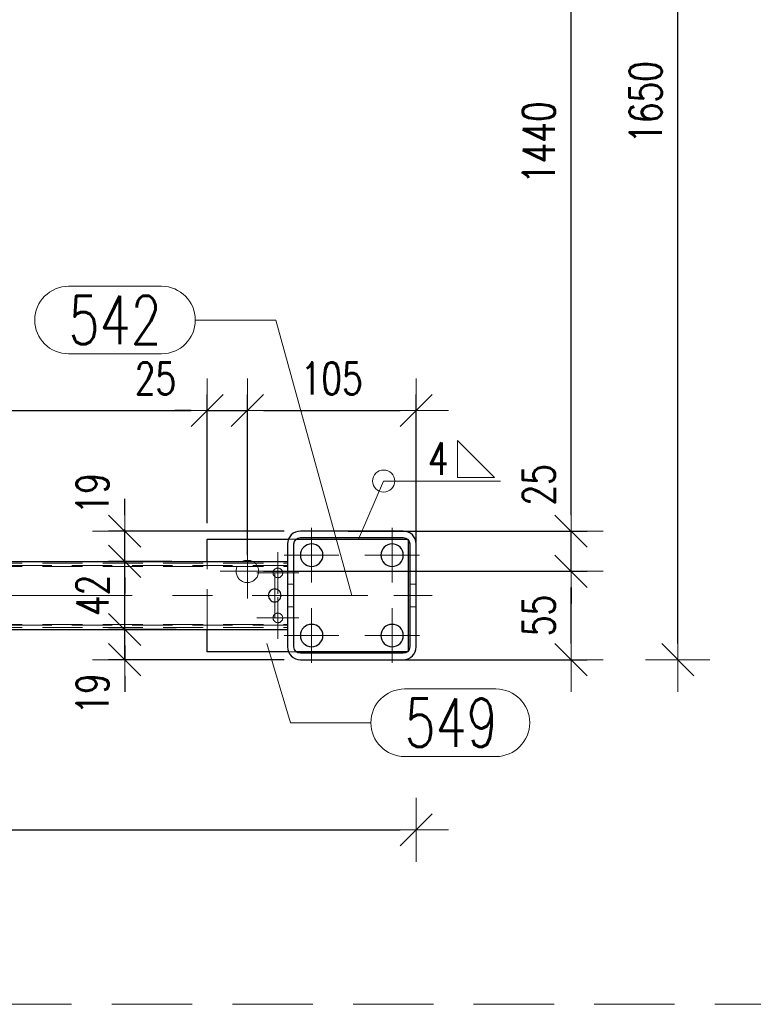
# Model space of a CAD drawing. Header units: millimetres. Extents: x -853 to -247, y 10927 to 11422.
# Tile 56 of 59: x -414 to -368, y 11199 to 11261. Entities that reach past the tile are written whole.
import ezdxf

# ---------------------------------------------------------------- set-up
doc = ezdxf.new("R2010")
doc.units = ezdxf.units.MM
doc.header["$LTSCALE"] = 10
doc.linetypes.add('HIDDEN', pattern=[0.375, 0.25, -0.125])
doc.linetypes.add('MITTE', pattern=[2, 1.25, -0.25, 0.25, -0.25])
doc.layers.get('Defpoints').update_dxf_attribs({"color": 1})
for name, color, linetype, lineweight in [('PS_DIM', 4, 'Continuous', 13), ('PS_Hidden', 2, 'HIDDEN', 9), ('PS_Mid', 5, 'MITTE', 15), ('PS_Pos', 1, 'Continuous', 15), ('PS_SOLID', 7, 'Continuous', 30), ('PS_Weld', 1, 'Continuous', 9)]:
    doc.layers.add(name, color=color, linetype=linetype, lineweight=lineweight)
doc.styles.add('simplex', font='simplex.shx', dxfattribs={"width": 0.75})
doc.dimstyles.new('1_10_PRZ', dxfattribs={"dimtxt": 2, "dimasz": 1, "dimexe": 2, "dimexo": 5, "dimgap": 1, "dimtad": 1, "dimdec": 0, "dimlfac": 10, "dimtxsty": 'simplex', "dimblk": 'dimznak', "dimcen": 2, "dimse1": 1, "dimse2": 1, "dimclrt": 3, "dimadec": 1, "dimazin": 0, "dimtfac": 1, "dimtdec": 0, "dimtix": 1, "dimtmove": 2, "dimatfit": 3, "dimldrblk": 'dim-grot', "dimfxl": 1, "dimarcsym": 0})
doc.dimstyles.new('1_10_SC', dxfattribs={"dimtxt": 2, "dimasz": 1, "dimexe": 1, "dimexo": 1, "dimgap": 1, "dimtad": 1, "dimdec": 0, "dimlfac": 10, "dimtxsty": 'simplex', "dimblk": 'dimznak', "dimcen": 2, "dimclrd": 256, "dimclre": 256, "dimclrt": 3, "dimadec": 1, "dimazin": 0, "dimtfac": 1, "dimtdec": 0, "dimtix": 1, "dimtmove": 2, "dimatfit": 3, "dimldrblk": 'dim-grot', "dimfxl": 1, "dimarcsym": 0})

# ---------------------------------------------------------------- blocks, each defined once
blk = doc.blocks.new('dimznak')
at = {"color": 0}
for points in [[(0, 2), (0, -2)], [(-2, 0), (2, 0)]]:
    blk.add_lwpolyline(points, dxfattribs=at)
at = {"color": 2}
blk.add_lwpolyline([(1, 1), (-1, -1)], dxfattribs=at)
blk = doc.blocks.new('*D49')
at = {"layer": 'Defpoints', "color": 0, "transparency": 16777216}
for p in [(-402.037, 11236.379), (-529.201, 11228.379, 43.62), (-402.037, 11228.379, 43.62)]:
    blk.add_point(p, dxfattribs=at)
at = {"layer": 'PS_DIM', "lineweight": -2, "transparency": 16777216}
for p, q in [((-529.201, 11229.379), (-529.201, 11237.379)), ((-402.037, 11229.379), (-402.037, 11237.379)), ((-528.201, 11236.379), (-403.037, 11236.379))]:
    blk.add_line(p, q, dxfattribs=at)
at = {"layer": 'PS_DIM', "lineweight": -2, "transparency": 16777216, "rotation": 180}
blk.add_blockref('dimznak', (-529.201, 11236.379), dxfattribs=at)
at = {"layer": 'PS_DIM', "lineweight": -2, "transparency": 16777216}
blk.add_blockref('dimznak', (-402.037, 11236.379), dxfattribs=at)
at = {"layer": 'PS_DIM', "color": 3, "transparency": 16777216, "insert": (-465.619, 11238.379), "char_height": 2, "attachment_point": 5, "style": 'simplex'}
blk.add_mtext('1272', dxfattribs=at)
blk = doc.blocks.new('dim-grot')
blk.add_hatch(color=256).paths.add_polyline_path([(0, 0), (-2, 0.5), (-2, -0.5)])
blk.add_lwpolyline([(0, 0), (-2, 0.5), (-2, -0.5), (0, 0)])
blk = doc.blocks.new('*D50')
at = {"layer": 'Defpoints', "color": 0, "transparency": 16777216}
for p in [(-399.537, 11236.379), (-402.037, 11228.379, 43.62), (-399.537, 11226.379, 43.62)]:
    blk.add_point(p, dxfattribs=at)
at = {"layer": 'PS_DIM', "lineweight": -2, "transparency": 16777216}
for p, q in [((-402.037, 11229.379), (-402.037, 11237.379)), ((-399.537, 11227.379), (-399.537, 11237.379)), ((-403.037, 11236.379), (-404.037, 11236.379)), ((-402.037, 11236.379), (-399.537, 11236.379)), ((-398.537, 11236.379), (-397.537, 11236.379))]:
    blk.add_line(p, q, dxfattribs=at)
blk.add_blockref('dimznak', (-402.037, 11236.379), dxfattribs=at)
at = {"layer": 'PS_DIM', "lineweight": -2, "transparency": 16777216, "rotation": 180}
blk.add_blockref('dimznak', (-399.537, 11236.379), dxfattribs=at)
at = {"layer": 'PS_DIM', "color": 3, "transparency": 16777216, "insert": (-405.251, 11238.379), "char_height": 2, "attachment_point": 5, "style": 'simplex'}
blk.add_mtext('25', dxfattribs=at)
blk = doc.blocks.new('*D51')
at = {"layer": 'Defpoints', "color": 0, "transparency": 16777216}
for p in [(-389.037, 11236.379), (-389.037, 11227.185, 43.62), (-399.537, 11226.379, 43.62)]:
    blk.add_point(p, dxfattribs=at)
at = {"layer": 'PS_DIM', "lineweight": -2, "transparency": 16777216}
for p, q in [((-399.537, 11227.379), (-399.537, 11237.379)), ((-389.037, 11228.185), (-389.037, 11237.379)), ((-398.537, 11236.379), (-390.037, 11236.379))]:
    blk.add_line(p, q, dxfattribs=at)
at = {"layer": 'PS_DIM', "lineweight": -2, "transparency": 16777216, "rotation": 180}
blk.add_blockref('dimznak', (-399.537, 11236.379), dxfattribs=at)
at = {"layer": 'PS_DIM', "lineweight": -2, "transparency": 16777216}
blk.add_blockref('dimznak', (-389.037, 11236.379), dxfattribs=at)
at = {"layer": 'PS_DIM', "color": 3, "transparency": 16777216, "insert": (-394.287, 11238.379), "char_height": 2, "attachment_point": 5, "style": 'simplex'}
blk.add_mtext('105', dxfattribs=at)
blk = doc.blocks.new('*D52')
at = {"layer": 'Defpoints', "color": 0, "transparency": 16777216}
for p in [(-399.537, 11226.379, 43.62), (-379.408, 11226.379), (-393.037, 11220.879, 43.62)]:
    blk.add_point(p, dxfattribs=at)
at = {"layer": 'PS_DIM', "lineweight": -2, "transparency": 16777216}
for p, q in [((-398.537, 11226.379), (-378.408, 11226.379)), ((-379.408, 11221.879), (-379.408, 11225.379)), ((-392.037, 11220.879), (-378.408, 11220.879))]:
    blk.add_line(p, q, dxfattribs=at)
for p, rotation in [((-379.408, 11226.379), 90), ((-379.408, 11220.879), 270)]:
    blk.add_blockref('dimznak', p, dxfattribs=dict(at, rotation=rotation))
at = {"layer": 'PS_DIM', "color": 3, "transparency": 16777216, "insert": (-381.408, 11223.629), "char_height": 2, "attachment_point": 5, "rotation": 90, "style": 'simplex'}
blk.add_mtext('55', dxfattribs=at)
blk = doc.blocks.new('*D53')
at = {"layer": 'Defpoints', "color": 0, "transparency": 16777216}
for p in [(-394.258, 11228.879, 43.62), (-379.408, 11228.879), (-399.537, 11226.379, 43.62)]:
    blk.add_point(p, dxfattribs=at)
at = {"layer": 'PS_DIM', "lineweight": -2, "transparency": 16777216}
for p, q in [((-379.408, 11229.879), (-379.408, 11230.879)), ((-393.258, 11228.879), (-378.408, 11228.879)), ((-379.408, 11226.379), (-379.408, 11228.879)), ((-398.537, 11226.379), (-378.408, 11226.379)), ((-379.408, 11225.379), (-379.408, 11224.379))]:
    blk.add_line(p, q, dxfattribs=at)
for p, rotation in [((-379.408, 11228.879), 270), ((-379.408, 11226.379), 90)]:
    blk.add_blockref('dimznak', p, dxfattribs=dict(at, rotation=rotation))
at = {"layer": 'PS_DIM', "color": 3, "transparency": 16777216, "insert": (-381.408, 11231.758), "char_height": 2, "attachment_point": 5, "rotation": 90, "style": 'simplex'}
blk.add_mtext('25', dxfattribs=at)
blk = doc.blocks.new('*D54')
at = {"layer": 'Defpoints', "color": 0, "transparency": 16777216}
for p in [(-391.585, 11277.209, 43.62), (-379.408, 11277.209), (-394.258, 11228.879, 43.62)]:
    blk.add_point(p, dxfattribs=at)
at = {"layer": 'PS_DIM', "lineweight": -2, "transparency": 16777216}
for p, q in [((-390.585, 11277.209), (-378.408, 11277.209)), ((-379.408, 11229.879), (-379.408, 11276.209)), ((-393.258, 11228.879), (-378.408, 11228.879))]:
    blk.add_line(p, q, dxfattribs=at)
for p, rotation in [((-379.408, 11277.209), 90), ((-379.408, 11228.879), 270)]:
    blk.add_blockref('dimznak', p, dxfattribs=dict(at, rotation=rotation))
at = {"layer": 'PS_DIM', "color": 3, "transparency": 16777216, "insert": (-381.408, 11253.044), "char_height": 2, "attachment_point": 5, "rotation": 90, "style": 'simplex'}
blk.add_mtext('1440', dxfattribs=at)
blk = doc.blocks.new('*D57')
at = {"layer": 'Defpoints', "color": 0, "transparency": 16777216}
for p in [(-407.166, 11222.759), (-402.95, 11222.759, 43.62), (-396.237, 11220.879)]:
    blk.add_point(p, dxfattribs=at)
at = {"layer": 'PS_DIM', "lineweight": -2, "transparency": 16777216}
for p, q in [((-407.166, 11223.759), (-407.166, 11224.759)), ((-403.95, 11222.759), (-408.166, 11222.759)), ((-407.166, 11220.879), (-407.166, 11222.759)), ((-397.237, 11220.879), (-408.166, 11220.879)), ((-407.166, 11219.879), (-407.166, 11218.879))]:
    blk.add_line(p, q, dxfattribs=at)
for p, rotation in [((-407.166, 11222.759), 270), ((-407.166, 11220.879), 90)]:
    blk.add_blockref('dimznak', p, dxfattribs=dict(at, rotation=rotation))
at = {"layer": 'PS_DIM', "color": 3, "transparency": 16777216, "insert": (-409.166, 11218.754), "char_height": 2, "attachment_point": 5, "rotation": 90, "style": 'simplex'}
blk.add_mtext('19', dxfattribs=at)
blk = doc.blocks.new('*D58')
at = {"layer": 'Defpoints', "color": 0, "transparency": 16777216}
for p in [(-407.166, 11226.999), (-403.224, 11226.999, 43.62), (-402.95, 11222.759, 43.62)]:
    blk.add_point(p, dxfattribs=at)
at = {"layer": 'PS_DIM', "lineweight": -2, "transparency": 16777216}
for p, q in [((-407.166, 11227.999), (-407.166, 11228.999)), ((-404.224, 11226.999), (-408.166, 11226.999)), ((-407.166, 11222.759), (-407.166, 11226.999)), ((-403.95, 11222.759), (-408.166, 11222.759)), ((-407.166, 11221.759), (-407.166, 11220.759))]:
    blk.add_line(p, q, dxfattribs=at)
for p, rotation in [((-407.166, 11226.999), 270), ((-407.166, 11222.759), 90)]:
    blk.add_blockref('dimznak', p, dxfattribs=dict(at, rotation=rotation))
at = {"layer": 'PS_DIM', "color": 3, "transparency": 16777216, "insert": (-409.166, 11224.879), "char_height": 2, "attachment_point": 5, "rotation": 90, "style": 'simplex'}
blk.add_mtext('42', dxfattribs=at)
blk = doc.blocks.new('*D59')
at = {"layer": 'Defpoints', "color": 0, "transparency": 16777216}
for p in [(-407.166, 11228.879), (-396.237, 11228.879, 43.62), (-403.224, 11226.999, 43.62)]:
    blk.add_point(p, dxfattribs=at)
at = {"layer": 'PS_DIM', "lineweight": -2, "transparency": 16777216}
for p, q in [((-407.166, 11229.879), (-407.166, 11230.879)), ((-397.237, 11228.879), (-408.166, 11228.879)), ((-407.166, 11226.999), (-407.166, 11228.879)), ((-404.224, 11226.999), (-408.166, 11226.999)), ((-407.166, 11225.999), (-407.166, 11224.999))]:
    blk.add_line(p, q, dxfattribs=at)
for p, rotation in [((-407.166, 11228.879), 270), ((-407.166, 11226.999), 90)]:
    blk.add_blockref('dimznak', p, dxfattribs=dict(at, rotation=rotation))
at = {"layer": 'PS_DIM', "color": 3, "transparency": 16777216, "insert": (-409.166, 11231.2), "char_height": 2, "attachment_point": 5, "rotation": 90, "style": 'simplex'}
blk.add_mtext('19', dxfattribs=at)
blk = doc.blocks.new('*D63')
at = {"layer": 'Defpoints', "color": 0, "transparency": 16777216}
for p in [(-389.037, 11224.879, 43.62), (-542.201, 11224.019, 43.62), (-389.037, 11210.295)]:
    blk.add_point(p, dxfattribs=at)
at = {"layer": 'PS_DIM', "color": 0, "lineweight": -2, "transparency": 16777216}
blk.add_line((-541.201, 11210.295), (-390.037, 11210.295), dxfattribs=at)
at = {"layer": 'PS_DIM', "color": 0, "lineweight": -2, "transparency": 16777216, "rotation": 180}
blk.add_blockref('dimznak', (-542.201, 11210.295), dxfattribs=at)
at = {"layer": 'PS_DIM', "color": 0, "lineweight": -2, "transparency": 16777216}
blk.add_blockref('dimznak', (-389.037, 11210.295), dxfattribs=at)
at = {"layer": 'PS_DIM', "color": 3, "transparency": 16777216, "insert": (-465.619, 11212.295), "char_height": 2, "attachment_point": 5, "style": 'simplex'}
blk.add_mtext('1532', dxfattribs=at)
blk = doc.blocks.new('*D64')
at = {"layer": 'Defpoints', "color": 0, "transparency": 16777216}
for p in [(-393.037, 11290.209, 43.62), (-372.769, 11290.209), (-393.037, 11220.879, 43.62)]:
    blk.add_point(p, dxfattribs=at)
at = {"layer": 'PS_DIM', "color": 0, "lineweight": -2, "transparency": 16777216}
blk.add_line((-372.769, 11221.879), (-372.769, 11289.209), dxfattribs=at)
for p, rotation in [((-372.769, 11290.209), 90), ((-372.769, 11220.879), 270)]:
    blk.add_blockref('dimznak', p, dxfattribs=dict(at, rotation=rotation))
at = {"layer": 'PS_DIM', "color": 3, "transparency": 16777216, "insert": (-374.769, 11255.544), "char_height": 2, "attachment_point": 5, "rotation": 90, "style": 'simplex'}
blk.add_mtext('1650', dxfattribs=at)
blk = doc.blocks.new('*X193')
at = {"color": 1}
for p, q in [((-398.327, 11221.878, 43.62), (-396.856, 11216.957, 43.62)), ((-389.756, 11219.057, 43.62), (-384.077, 11219.057, 43.62)), ((-396.856, 11216.957, 43.62), (-391.856, 11216.957, 43.62)), ((-389.756, 11214.857, 43.62), (-384.077, 11214.857, 43.62))]:
    blk.add_line(p, q, dxfattribs=at)
for centre, start, end in [((-389.756, 11216.957, 43.62), 90, 270), ((-384.077, 11216.957, 43.62), 270, 90)]:
    blk.add_arc(centre, 2.1, start, end, dxfattribs=at)
at = {"color": 30, "style": 'simplex', "width": 0.75}
blk.add_text('549', height=3, dxfattribs=at).set_placement((-389.756, 11215.457, 43.62))
blk = doc.blocks.new('*X194')
at = {"color": 1}
for p, q in [((-410.658, 11244.11, 43.62), (-404.872, 11244.11, 43.62)), ((-402.772, 11242.01, 43.62), (-397.772, 11242.01, 43.62)), ((-393.037, 11224.879, 43.62), (-397.772, 11242.01, 43.62)), ((-410.658, 11239.91, 43.62), (-404.872, 11239.91, 43.62))]:
    blk.add_line(p, q, dxfattribs=at)
for centre, start, end in [((-410.658, 11242.01, 43.62), 90, 270), ((-404.872, 11242.01, 43.62), 270, 90)]:
    blk.add_arc(centre, 2.1, start, end, dxfattribs=at)
at = {"color": 30, "style": 'simplex', "width": 0.75}
blk.add_text('542', height=3, dxfattribs=at).set_placement((-410.658, 11240.51, 43.62))
blk = doc.blocks.new('*X290')
at = {"color": 3}
for p, q in [((-384.165, 11232.221), (-386.465, 11234.521)), ((-386.465, 11234.521), (-386.465, 11232.221)), ((-386.465, 11232.221), (-384.165, 11232.221))]:
    blk.add_line(p, q, dxfattribs=at)
at = {"color": 9}
for p, q in [((-392.627, 11228.379, 43.62), (-391.064, 11231.991)), ((-391.064, 11231.991), (-383.783, 11231.991))]:
    blk.add_line(p, q, dxfattribs=at)
blk.add_circle((-391.064, 11231.991), 0.69, dxfattribs=at)
at = {"color": 2, "style": 'simplex', "width": 0.75}
blk.add_text('4', height=2, dxfattribs=at).set_placement((-388.304, 11232.391))

msp = doc.modelspace()

# ---------------------------------------------------------------- linework, layer by layer
at = {"layer": 'PS_DIM', "color": 40, "linetype": 'HIDDEN', "ltscale": 2}
msp.add_lwpolyline([(-565.696, 11308.364), (-357.965, 11308.364), (-357.965, 11199.441), (-565.696, 11199.441)], close=True, dxfattribs=at)
at = {"layer": 'PS_Hidden', "color": 2, "linetype": 'HIDDEN', "extrusion": (0, -1, 2.22045e-16)}
for p, q in [((-396.979, 11228.379, 43.62), (-396.502, 11228.379, 43.62)), ((-389.573, 11228.379, 43.62), (-389.537, 11228.379, 43.62)), ((-389.537, 11228.379, 43.62), (-389.537, 11228.344, 43.62)), ((-416.032, 11226.879, 43.62), (-397.037, 11226.879, 43.62)), ((-402.037, 11222.759, 43.62), (-402.037, 11226.999, 43.62)), ((-534.201, 11226.739, 43.62), (-397.037, 11226.739, 43.62)), ((-416.032, 11226.679, 43.62), (-397.037, 11226.679, 43.62)), ((-396.637, 11225.579, 43.62), (-397.037, 11225.579, 43.62)), ((-389.437, 11225.579, 43.62), (-389.037, 11225.579, 43.62)), ((-396.637, 11224.179, 43.62), (-397.037, 11224.179, 43.62)), ((-389.437, 11224.179, 43.62), (-389.037, 11224.179, 43.62)), ((-534.201, 11223.019, 43.62), (-397.037, 11223.019, 43.62)), ((-416.032, 11223.079, 43.62), (-397.037, 11223.079, 43.62)), ((-416.032, 11222.879, 43.62), (-397.037, 11222.879, 43.62)), ((-396.502, 11221.379, 43.62), (-396.979, 11221.379, 43.62)), ((-389.537, 11221.379, 43.62), (-389.573, 11221.379, 43.62)), ((-389.537, 11221.415, 43.62), (-389.537, 11221.379, 43.62))]:
    msp.add_line(p, q, dxfattribs=at)
at = {"layer": 'PS_Hidden', "color": 2, "linetype": 'HIDDEN', "extrusion": (0, -2.22045e-16, -1)}
for centre in [(397.637, 11226.279, -43.62), (397.637, 11223.479, -43.62)]:
    msp.add_circle(centre, 0.3, dxfattribs=at)
for start, end in [(180, 62.33955), (117.66045, 180)]:
    msp.add_arc((399.537, 11226.379, -43.62), 0.7, start, end, dxfattribs=at)
at = {"layer": 'PS_Mid', "color": 5, "linetype": 'MITTE', "extrusion": (0, -1, 2.22045e-16)}
for p, q in [((-395.537, 11225.679, 43.62), (-395.537, 11229.079, 43.62)), ((-390.537, 11225.679, 43.62), (-390.537, 11229.079, 43.62)), ((-399.537, 11224.679, 43.62), (-399.537, 11228.079, 43.62)), ((-397.637, 11224.979, 43.62), (-397.637, 11227.579, 43.62)), ((-397.637, 11224.979, 43.62), (-397.637, 11227.579, 43.62)), ((-397.237, 11227.379, 43.62), (-393.837, 11227.379, 43.62)), ((-392.237, 11227.379, 43.62), (-388.837, 11227.379, 43.62)), ((-401.237, 11226.379, 43.62), (-397.837, 11226.379, 43.62)), ((-398.937, 11226.279, 43.62), (-396.337, 11226.279, 43.62)), ((-398.937, 11226.279, 43.62), (-396.337, 11226.279, 43.62)), ((-397.837, 11223.479, 43.62), (-397.837, 11226.279, 43.62)), ((-397.837, 11223.479, 43.62), (-397.837, 11226.279, 43.62)), ((-539.201, 11224.879, 43.62), (-392.037, 11224.879, 43.62)), ((-539.201, 11224.879, 43.62), (-392.037, 11224.879, 43.62)), ((-399.237, 11224.879, 43.62), (-396.437, 11224.879, 43.62)), ((-399.237, 11224.879, 43.62), (-396.437, 11224.879, 43.62)), ((-398.037, 11224.879, 43.62), (-395.637, 11224.879, 43.62)), ((-398.037, 11224.879, 43.62), (-395.637, 11224.879, 43.62)), ((-397.637, 11222.179, 43.62), (-397.637, 11224.779, 43.62)), ((-397.637, 11222.179, 43.62), (-397.637, 11224.779, 43.62)), ((-388.037, 11224.879, 43.62), (-390.437, 11224.879, 43.62)), ((-388.037, 11224.879, 43.62), (-390.437, 11224.879, 43.62)), ((-395.537, 11220.679, 43.62), (-395.537, 11224.079, 43.62)), ((-390.537, 11220.679, 43.62), (-390.537, 11224.079, 43.62)), ((-398.937, 11223.479, 43.62), (-396.337, 11223.479, 43.62)), ((-398.937, 11223.479, 43.62), (-396.337, 11223.479, 43.62)), ((-397.237, 11222.379, 43.62), (-393.837, 11222.379, 43.62)), ((-392.237, 11222.379, 43.62), (-388.837, 11222.379, 43.62))]:
    msp.add_line(p, q, dxfattribs=at)
at = {"layer": 'PS_SOLID', "color": 7, "linetype": 'Continuous', "extrusion": (0, -1, 2.22045e-16)}
for p, q in [((-389.837, 11228.879, 43.62), (-396.237, 11228.879, 43.62)), ((-402.037, 11228.379, 43.62), (-396.979, 11228.379, 43.62)), ((-402.037, 11226.999, 43.62), (-402.037, 11228.379, 43.62)), ((-397.037, 11228.079, 43.62), (-397.037, 11221.679, 43.62)), ((-396.637, 11221.679, 43.62), (-396.637, 11228.079, 43.62)), ((-396.502, 11228.379, 43.62), (-389.573, 11228.379, 43.62)), ((-396.237, 11228.479, 43.62), (-389.837, 11228.479, 43.62)), ((-389.537, 11228.344, 43.62), (-389.537, 11221.415, 43.62)), ((-389.437, 11228.079, 43.62), (-389.437, 11221.679, 43.62)), ((-389.037, 11221.679, 43.62), (-389.037, 11228.079, 43.62)), ((-534.201, 11226.999, 43.62), (-397.037, 11226.999, 43.62)), ((-534.201, 11222.759, 43.62), (-397.037, 11222.759, 43.62)), ((-402.037, 11221.379, 43.62), (-402.037, 11222.759, 43.62)), ((-396.979, 11221.379, 43.62), (-402.037, 11221.379, 43.62)), ((-389.573, 11221.379, 43.62), (-396.502, 11221.379, 43.62)), ((-389.837, 11221.279, 43.62), (-396.237, 11221.279, 43.62)), ((-396.237, 11220.879, 43.62), (-389.837, 11220.879, 43.62))]:
    msp.add_line(p, q, dxfattribs=at)
at = {"layer": 'PS_SOLID', "color": 7, "linetype": 'Continuous', "extrusion": (0, -2.22045e-16, -1)}
for centre in [(395.537, 11227.379, -43.62), (390.537, 11227.379, -43.62), (395.537, 11222.379, -43.62), (390.537, 11222.379, -43.62)]:
    msp.add_circle(centre, 0.7, dxfattribs=at)
at = {"layer": 'PS_SOLID', "color": 7, "linetype": 'Continuous'}
for centre, start, end in [((-396.237, 11228.079, 43.62), 90, 180), ((-389.837, 11228.079, 43.62), 0, 90), ((-396.237, 11221.679, 43.62), 180, 270), ((-389.837, 11221.679, 43.62), 270, 0)]:
    msp.add_arc(centre, 0.8, start, end, dxfattribs=at)
at = {"layer": 'PS_SOLID', "color": 7, "linetype": 'Continuous', "extrusion": (0, -2.22045e-16, -1)}
for centre, radius, start, end in [((396.237, 11228.079, -43.62), 0.4, 0, 90), ((389.837, 11228.079, -43.62), 0.4, 90, 180), ((399.537, 11226.379, -43.62), 0.7, 62.33955, 117.66045), ((396.237, 11221.679, -43.62), 0.4, 270, 0), ((389.837, 11221.679, -43.62), 0.4, 180, 270)]:
    msp.add_arc(centre, radius, start, end, dxfattribs=at)
at = {"layer": 'PS_SOLID', "color": 7, "linetype": 'Continuous'}
msp.add_open_spline([(-397.837, 11224.479, 43.62), (-397.887, 11224.479, 43.62), (-397.941, 11224.49, 43.62), (-398.04, 11224.53, 43.62), (-398.085, 11224.561, 43.62), (-398.155, 11224.632, 43.62), (-398.186, 11224.677, 43.62), (-398.227, 11224.775, 43.62), (-398.237, 11224.829, 43.62), (-398.237, 11224.93, 43.62), (-398.227, 11224.983, 43.62), (-398.186, 11225.082, 43.62), (-398.155, 11225.127, 43.62), (-398.085, 11225.198, 43.62), (-398.04, 11225.229, 43.62), (-397.941, 11225.269, 43.62), (-397.887, 11225.279, 43.62), (-397.787, 11225.279, 43.62), (-397.733, 11225.269, 43.62), (-397.635, 11225.229, 43.62), (-397.59, 11225.198, 43.62), (-397.519, 11225.127, 43.62), (-397.488, 11225.082, 43.62), (-397.447, 11224.983, 43.62), (-397.437, 11224.93, 43.62), (-397.437, 11224.829, 43.62), (-397.447, 11224.775, 43.62), (-397.488, 11224.677, 43.62), (-397.519, 11224.632, 43.62), (-397.59, 11224.561, 43.62), (-397.635, 11224.53, 43.62), (-397.733, 11224.49, 43.62), (-397.787, 11224.479, 43.62), (-397.837, 11224.479, 43.62)], degree=3, knots=[0, 0, 0, 0, 0.151068, 0.151068, 0.302136, 0.302136, 0.453197, 0.453197, 0.604259, 0.604259, 0.75532, 0.75532, 0.906382, 0.906382, 1.05745, 1.05745, 1.208518, 1.208518, 1.359586, 1.359586, 1.510654, 1.510654, 1.661715, 1.661715, 1.812776, 1.812776, 1.963838, 1.963838, 2.114899, 2.114899, 2.265967, 2.265967, 2.417035, 2.417035, 2.417035, 2.417035], dxfattribs=at)

# ---------------------------------------------------------------- block references
at = {"layer": 'PS_Pos'}
for name in ['*X194', '*X193']:
    msp.add_blockref(name, (0, 0), dxfattribs=at)
at = {"layer": 'PS_Weld'}
msp.add_blockref('*X290', (0, 0), dxfattribs=at)

# ---------------------------------------------------------------- dimensions: what is measured, and where the dimension line sits
at = {"layer": 'PS_DIM'}
for base, p1, p2, text, dimstyle, picture, middle in [((-372.769, 11290.209), (-393.037, 11220.879, 43.62), (-393.037, 11290.209, 43.62), '1650', '1_10_PRZ', '*D64', (-374.769, 11255.544)), ((-379.408, 11277.209), (-394.258, 11228.879, 43.62), (-391.585, 11277.209, 43.62), '1440', '1_10_SC', '*D54', (-381.408, 11253.044))]:
    dim = msp.add_linear_dim(base=base, p1=p1, p2=p2, angle=90, text=text, dimstyle=dimstyle, dxfattribs=at)
    dim.commit()
    dim.dimension.update_dxf_attribs({"geometry": picture, "text_midpoint": middle})
for base, p1, p2, dimstyle, picture, middle in [((-402.037, 11236.379), (-529.201, 11228.379, 43.62), (-402.037, 11228.379, 43.62), '1_10_SC', '*D49', (-465.619, 11238.379)), ((-389.037, 11236.379), (-399.537, 11226.379, 43.62), (-389.037, 11227.185, 43.62), '1_10_SC', '*D51', (-394.287, 11238.379)), ((-389.037, 11210.295), (-542.201, 11224.019, 43.62), (-389.037, 11224.879, 43.62), '1_10_PRZ', '*D63', (-465.619, 11212.295))]:
    dim = msp.add_linear_dim(base=base, p1=p1, p2=p2, dimstyle=dimstyle, dxfattribs=at)
    dim.commit()
    dim.dimension.update_dxf_attribs({"geometry": picture, "text_midpoint": middle})
dim = msp.add_linear_dim(base=(-399.537, 11236.379), p1=(-402.037, 11228.379, 43.62), p2=(-399.537, 11226.379, 43.62), dimstyle='1_10_SC', dxfattribs=at)
dim.commit()
dim.dimension.update_dxf_attribs({"geometry": '*D50', "text_midpoint": (-405.251, 11238.379), "dimtype": 128})
for base, p1, p2, picture, middle in [((-379.408, 11228.879), (-399.537, 11226.379, 43.62), (-394.258, 11228.879, 43.62), '*D53', (-381.408, 11231.758)), ((-407.166, 11228.879), (-403.224, 11226.999, 43.62), (-396.237, 11228.879, 43.62), '*D59', (-409.166, 11231.2)), ((-407.166, 11222.759), (-396.237, 11220.879), (-402.95, 11222.759, 43.62), '*D57', (-409.166, 11218.754))]:
    dim = msp.add_linear_dim(base=base, p1=p1, p2=p2, angle=90, dimstyle='1_10_SC', dxfattribs=at)
    dim.commit()
    dim.dimension.update_dxf_attribs({"geometry": picture, "text_midpoint": middle, "dimtype": 128})
for base, p1, p2, picture, middle in [((-407.166, 11226.999), (-402.95, 11222.759, 43.62), (-403.224, 11226.999, 43.62), '*D58', (-409.166, 11224.879)), ((-379.408, 11226.379), (-393.037, 11220.879, 43.62), (-399.537, 11226.379, 43.62), '*D52', (-381.408, 11223.629))]:
    dim = msp.add_linear_dim(base=base, p1=p1, p2=p2, angle=90, dimstyle='1_10_SC', dxfattribs=at)
    dim.commit()
    dim.dimension.update_dxf_attribs({"geometry": picture, "text_midpoint": middle})

doc.saveas('drawing.dxf')
